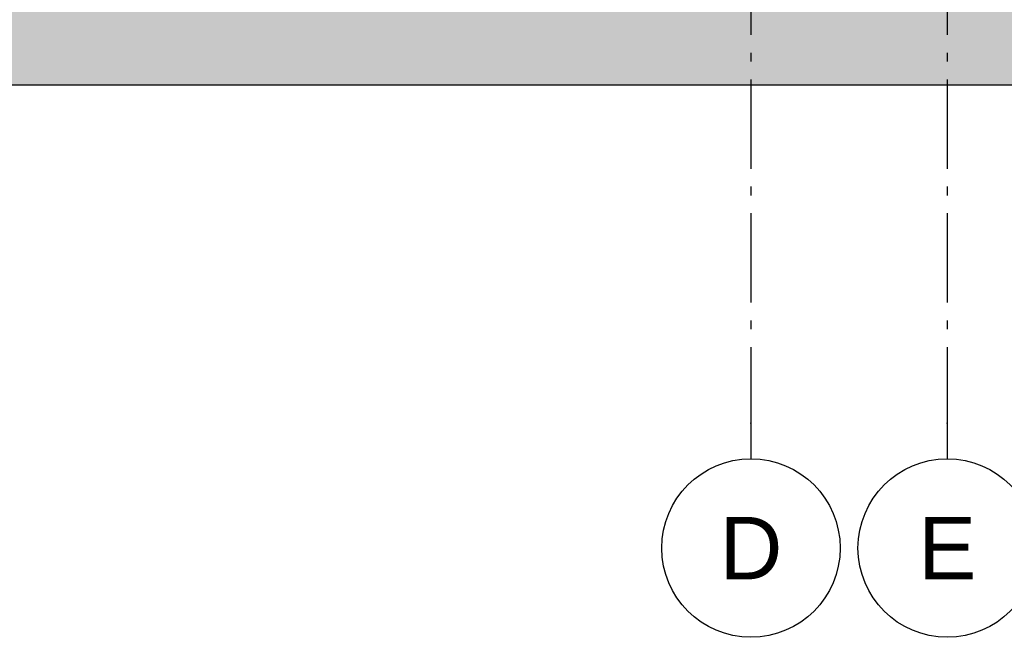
# Model space of a CAD drawing. Header units: millimetres. Extents: x -88082 to -45279, y 32968 to 65044.
# Tile 9 of 21: x -69586 to -64069, y 32968 to 36429. Entities that reach past the tile are written whole.
import ezdxf
from ezdxf.enums import TextEntityAlignment as Align

# ---------------------------------------------------------------- set-up
doc = ezdxf.new("R2010")
doc.units = ezdxf.units.MM
doc.header["$LTSCALE"] = 0.5
doc.header["$MEASUREMENT"] = 0
doc.linetypes.add('Akselinje', pattern=[1500, 1000, -200, 100, -200])
doc.linetypes.add('PLINE', pattern=[0])
doc.layers.add('82-- Modullinjer(Nye konstruksjoner)', color=7, linetype='Continuous')
doc.layers.add('878- Annen overflate_visuell informasjon (Skravur)(Nye konstruksjoner)', color=7, linetype='Continuous')
doc.styles.add('GENERATED_STYLE_1', font='arial.ttf')

# ---------------------------------------------------------------- blocks, each defined once
blk = doc.blocks.new('Standard grid marker[4]_1', base_point=(-65489.2, 64043.6))
at = {"layer": '82-- Modullinjer(Nye konstruksjoner)', "linetype": 'Akselinje'}
for p, q in [((-65489.2, 63843.6), (-65489.2, 34167.8)), ((-65489.2, 34167.8), (-65489.2, 33967.8))]:
    blk.add_line(p, q, dxfattribs=at)
at = {"layer": '82-- Modullinjer(Nye konstruksjoner)', "linetype": 'PLINE'}
blk.add_circle((-65489.2, 33467.8), 500, dxfattribs=at)
at = {"layer": '82-- Modullinjer(Nye konstruksjoner)', "linetype": 'Akselinje'}
blk.add_point((-65489.2, 34167.8), dxfattribs=at)
blk.add_point((-65489.2, 34167.8), dxfattribs=at)
at = {"layer": '82-- Modullinjer(Nye konstruksjoner)', "style": 'GENERATED_STYLE_1'}
for tag, p in [('AC_MarkerText_1_0', (-65489.2, 64718.6)), ('AC_MarkerText_1_1', (-65489.2, 33642.8))]:
    blk.add_attdef(tag, text='', height=350, rotation=360, dxfattribs=at).set_placement(p, align=Align.TOP_CENTER)
blk = doc.blocks.new('Standard grid marker[5]_1', base_point=(-64389.2, 64043.6))
at = {"layer": '82-- Modullinjer(Nye konstruksjoner)', "linetype": 'Akselinje'}
for p, q in [((-64389.2, 63843.6), (-64389.2, 34167.8)), ((-64389.2, 34167.8), (-64389.2, 33967.8))]:
    blk.add_line(p, q, dxfattribs=at)
at = {"layer": '82-- Modullinjer(Nye konstruksjoner)', "linetype": 'PLINE'}
blk.add_circle((-64389.2, 33467.8), 500, dxfattribs=at)
at = {"layer": '82-- Modullinjer(Nye konstruksjoner)', "linetype": 'Akselinje'}
blk.add_point((-64389.2, 34167.8), dxfattribs=at)
blk.add_point((-64389.2, 34167.8), dxfattribs=at)
at = {"layer": '82-- Modullinjer(Nye konstruksjoner)', "style": 'GENERATED_STYLE_1'}
for tag, p in [('AC_MarkerText_1_0', (-64389.2, 64718.6)), ('AC_MarkerText_1_1', (-64389.2, 33642.8))]:
    blk.add_attdef(tag, text='', height=350, rotation=360, dxfattribs=at).set_placement(p, align=Align.TOP_CENTER)

msp = doc.modelspace()

# ---------------------------------------------------------------- hatches: boundary and pattern name
at = {"layer": '878- Annen overflate_visuell informasjon (Skravur)(Nye konstruksjoner)', "linetype": 'Continuous'}
msp.add_hatch(color=256, dxfattribs=at).paths.add_polyline_path([(-84049.8, 36062.8), (-60981.1, 36062.8), (-60981.1, 37400), (-75575.8, 37400), (-75829.3, 38100), (-77778, 38222.1), (-78189.8, 38315.1), (-78928.9, 38749.3), (-80333.5, 39937.6), (-80741.5, 40404.9), (-81450.3, 40768.4), (-81842.1, 40738.8), (-82691.7, 40402.1), (-83359.7, 40556.5), (-83668.7, 40692.8), (-83784.5, 40795), (-84049.8, 40801.2), (-84049.8, 37400)])

# ---------------------------------------------------------------- linework, layer by layer
at = {"layer": '878- Annen overflate_visuell informasjon (Skravur)(Nye konstruksjoner)', "linetype": 'PLINE', "flags": 128}
msp.add_lwpolyline([(-84049.8, 36062.8), (-60981.1, 36062.8), (-60981.1, 37400), (-75575.8, 37400), (-75829.3, 38100), (-77778, 38222.1), (-78189.8, 38315.1), (-78928.9, 38749.3), (-80333.5, 39937.6), (-80741.5, 40404.9), (-81450.3, 40768.4), (-81842.1, 40738.8), (-82691.7, 40402.1), (-83359.7, 40556.5), (-83668.7, 40692.8), (-83784.5, 40795), (-84049.8, 40801.2), (-84049.8, 37400)], close=True, dxfattribs=at)

# ---------------------------------------------------------------- block references
at = {"layer": '82-- Modullinjer(Nye konstruksjoner)', "linetype": 'PLINE'}
ref = msp.add_blockref('Standard grid marker[4]_1', (-65489.2, 64043.6), dxfattribs=at)
ref.add_attrib('AC_MarkerText_1_1', 'D', dxfattribs={"color": 7, "height": 350, "rotation": 360, "style": 'GENERATED_STYLE_1'}).set_placement((-65489.2, 33642.8), align=Align.TOP_CENTER)
ref = msp.add_blockref('Standard grid marker[5]_1', (-64389.2, 64043.6), dxfattribs=at)
ref.add_attrib('AC_MarkerText_1_1', 'E', dxfattribs={"color": 7, "height": 350, "rotation": 360, "style": 'GENERATED_STYLE_1'}).set_placement((-64389.2, 33642.8), align=Align.TOP_CENTER)

doc.saveas('drawing.dxf')
